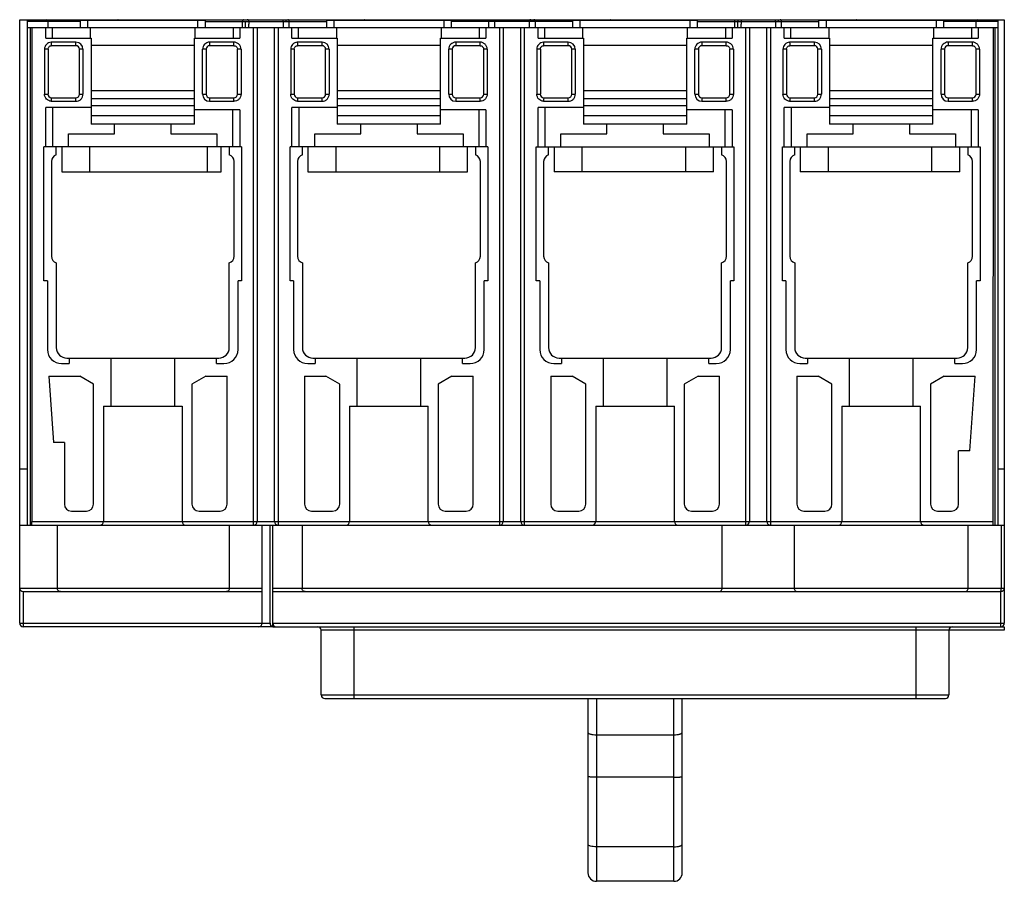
# Model space of a CAD drawing. Header units: millimetres. Extents: x 19 to 159, y 64 to 187.
import ezdxf

# ---------------------------------------------------------------- set-up
doc = ezdxf.new("R2010")
doc.units = ezdxf.units.MM
doc.header["$LTSCALE"] = 16.314839
doc.layers.get('0').update_dxf_attribs({"linetype": 'CONTINUOUS'})

msp = doc.modelspace()

# ---------------------------------------------------------------- linework, layer by layer
at = {"color": 7, "linetype": 'Continuous'}
for p, q in [((18.79, 101.19), (18.79, 187.02)), ((18.79, 187.02), (158.79, 187.02)), ((19.9, 115.14), (19.9, 187.02)), ((27.44, 186.77), (19.9, 186.77)), ((22.79, 186.77), (22.79, 185.89)), ((27.44, 185.89), (27.44, 186.89)), ((45.14, 186.89), (27.44, 186.89)), ((28.44, 186.89), (28.44, 185.89)), ((31.87, 187.02), (31.87, 186.89)), ((40.72, 186.89), (40.72, 187.02)), ((44.14, 185.89), (44.14, 186.89)), ((45.14, 186.89), (45.14, 185.89)), ((45.14, 186.77), (62.44, 186.77)), ((50.45, 185.89), (50.45, 186.77)), ((50.88, 185.89), (50.88, 186.77)), ((56.25, 186.77), (56.25, 185.89)), ((57.13, 185.89), (57.13, 186.77)), ((62.44, 185.89), (62.44, 186.89)), ((80.14, 186.89), (62.44, 186.89)), ((63.44, 186.89), (63.44, 185.89)), ((66.87, 187.02), (66.87, 186.89)), ((75.72, 186.89), (75.72, 187.02)), ((79.14, 185.89), (79.14, 186.89)), ((80.14, 186.89), (80.14, 185.89)), ((97.44, 186.77), (80.14, 186.77)), ((86.35, 185.89), (86.35, 186.77)), ((91.23, 186.77), (91.23, 185.89)), ((97.44, 185.89), (97.44, 186.89)), ((115.14, 186.89), (97.44, 186.89)), ((98.44, 186.89), (98.44, 185.89)), ((101.87, 187.02), (101.87, 186.89)), ((110.72, 186.89), (110.72, 187.02)), ((114.14, 185.89), (114.14, 186.89)), ((115.14, 186.89), (115.14, 185.89)), ((115.14, 186.77), (132.44, 186.77)), ((120.88, 185.89), (120.88, 186.77)), ((126.25, 186.77), (126.25, 185.89)), ((127.13, 185.89), (127.13, 186.77)), ((132.44, 185.89), (132.44, 186.89)), ((150.14, 186.89), (132.44, 186.89)), ((133.44, 186.89), (133.44, 185.89)), ((136.87, 187.02), (136.87, 186.89)), ((145.72, 186.89), (145.72, 187.02)), ((149.14, 185.89), (149.14, 186.89)), ((150.14, 186.89), (150.14, 185.89)), ((157.9, 186.77), (150.14, 186.77)), ((154.79, 185.89), (154.79, 186.77)), ((157.9, 115.14), (157.9, 187.02)), ((158.79, 187.02), (158.79, 101.19)), ((19.9, 185.89), (157.9, 185.89)), ((20.28, 185.89), (20.28, 115.14)), ((20.53, 185.89), (20.53, 115.64)), ((22.5, 184.39), (22.5, 185.89)), ((23.45, 184.39), (23.45, 185.89)), ((28.83, 185.89), (28.83, 184.39)), ((43.75, 184.39), (43.75, 185.89)), ((49.13, 185.89), (49.13, 184.39)), ((50.08, 185.89), (50.08, 184.39)), ((52.04, 115.14), (52.04, 185.89)), ((52.54, 185.89), (52.54, 115.64)), ((55.04, 115.64), (55.04, 185.89)), ((55.54, 185.89), (55.54, 115.14)), ((57.5, 184.39), (57.5, 185.89)), ((58.45, 184.39), (58.45, 185.89)), ((63.83, 185.89), (63.83, 184.39)), ((78.75, 184.39), (78.75, 185.89)), ((84.13, 185.89), (84.13, 184.39)), ((85.08, 185.89), (85.08, 184.39)), ((87.04, 115.14), (87.04, 185.89)), ((87.54, 185.89), (87.54, 115.64)), ((90.04, 115.64), (90.04, 185.89)), ((90.54, 185.89), (90.54, 115.14)), ((92.5, 184.39), (92.5, 185.89)), ((93.45, 184.39), (93.45, 185.89)), ((98.83, 185.89), (98.83, 184.39)), ((113.75, 184.39), (113.75, 185.89)), ((119.13, 185.89), (119.13, 184.39)), ((120.08, 185.89), (120.08, 184.39)), ((122.04, 115.14), (122.04, 185.89)), ((122.54, 185.89), (122.54, 115.64)), ((125.04, 115.64), (125.04, 185.89)), ((125.54, 185.89), (125.54, 115.14)), ((127.5, 184.39), (127.5, 185.89)), ((128.45, 184.39), (128.45, 185.89)), ((133.83, 185.89), (133.83, 184.39)), ((148.75, 184.39), (148.75, 185.89)), ((154.13, 185.89), (154.13, 184.39)), ((155.08, 185.89), (155.08, 184.39)), ((157.19, 185.89), (157.18, 115.14)), ((157.43, 185.89), (157.43, 115.14)), ((157.47, 115.14), (157.47, 185.89)), ((22.5, 184.39), (28.94, 184.39)), ((26.79, 183.82), (23.26, 183.82)), ((26.79, 183.32), (26.79, 183.82)), ((28.94, 184.39), (28.94, 172.15)), ((43.64, 172.15), (43.64, 184.39)), ((43.64, 184.39), (50.08, 184.39)), ((45.79, 183.82), (45.79, 183.32)), ((49.25, 183.82), (45.79, 183.82)), ((49.25, 183.32), (49.25, 183.82)), ((57.5, 184.39), (63.94, 184.39)), ((61.79, 183.82), (58.26, 183.82)), ((61.79, 183.32), (61.79, 183.82)), ((63.94, 184.39), (63.94, 172.15)), ((78.64, 172.15), (78.64, 184.39)), ((78.64, 184.39), (85.08, 184.39)), ((80.79, 183.82), (80.79, 183.32)), ((84.25, 183.82), (80.79, 183.82)), ((84.25, 183.32), (84.25, 183.82)), ((92.5, 184.39), (98.94, 184.39)), ((96.79, 183.82), (93.26, 183.82)), ((96.79, 183.32), (96.79, 183.82)), ((98.94, 184.39), (98.94, 172.15)), ((113.64, 172.15), (113.64, 184.39)), ((113.64, 184.39), (120.08, 184.39)), ((115.79, 183.82), (115.79, 183.32)), ((119.25, 183.82), (115.79, 183.82)), ((119.25, 183.32), (119.25, 183.82)), ((127.5, 184.39), (133.94, 184.39)), ((131.79, 183.82), (128.26, 183.82)), ((131.79, 183.32), (131.79, 183.82)), ((133.94, 184.39), (133.94, 172.15)), ((148.64, 172.15), (148.64, 184.39)), ((148.64, 184.39), (155.08, 184.39)), ((150.79, 183.82), (150.79, 183.32)), ((154.25, 183.82), (150.79, 183.82)), ((154.25, 183.32), (154.25, 183.82)), ((22.32, 182.82), (22.32, 176.41)), ((22.82, 182.81), (22.82, 176.42)), ((26.79, 183.32), (23.28, 183.32)), ((27.29, 176.42), (27.29, 182.82)), ((27.79, 182.82), (27.29, 182.82)), ((27.79, 182.82), (27.79, 176.42)), ((28.94, 183.39), (43.64, 183.39)), ((44.79, 176.42), (44.79, 182.82)), ((45.29, 182.82), (44.79, 182.82)), ((45.29, 182.82), (45.29, 176.42)), ((49.25, 183.32), (45.79, 183.32)), ((49.77, 176.42), (49.77, 182.81)), ((50.27, 182.82), (50.27, 176.41)), ((57.32, 182.82), (57.32, 176.41)), ((57.82, 182.81), (57.82, 176.42)), ((61.79, 183.32), (58.28, 183.32)), ((62.29, 176.42), (62.29, 182.82)), ((62.79, 182.82), (62.29, 182.82)), ((62.79, 182.82), (62.79, 176.42)), ((63.94, 183.39), (78.64, 183.39)), ((79.79, 176.42), (79.79, 182.82)), ((80.29, 182.82), (79.79, 182.82)), ((80.29, 182.82), (80.29, 176.42)), ((84.25, 183.32), (80.79, 183.32)), ((84.77, 176.42), (84.77, 182.81)), ((85.27, 182.82), (85.27, 176.41)), ((92.32, 182.82), (92.32, 176.41)), ((92.82, 182.81), (92.82, 176.42)), ((96.79, 183.32), (93.28, 183.32)), ((97.29, 176.42), (97.29, 182.82)), ((97.79, 182.82), (97.29, 182.82)), ((97.79, 182.82), (97.79, 176.42)), ((98.94, 183.39), (113.64, 183.39)), ((114.79, 176.42), (114.79, 182.82)), ((115.29, 182.82), (114.79, 182.82)), ((115.29, 182.82), (115.29, 176.42)), ((119.25, 183.32), (115.79, 183.32)), ((119.77, 176.42), (119.77, 182.81)), ((120.27, 182.82), (120.27, 176.41)), ((127.32, 182.82), (127.32, 176.41)), ((127.82, 182.81), (127.82, 176.42)), ((131.79, 183.32), (128.28, 183.32)), ((132.29, 176.42), (132.29, 182.82)), ((132.79, 182.82), (132.29, 182.82)), ((132.79, 182.82), (132.79, 176.42)), ((133.94, 183.39), (148.64, 183.39)), ((149.79, 176.42), (149.79, 182.82)), ((150.29, 182.82), (149.79, 182.82)), ((150.29, 182.82), (150.29, 176.42)), ((154.25, 183.32), (150.79, 183.32)), ((154.77, 176.42), (154.77, 182.81)), ((155.27, 182.82), (155.27, 176.41)), ((27.29, 176.42), (27.79, 176.42)), ((43.64, 176.89), (28.94, 176.89)), ((44.79, 176.42), (45.29, 176.42)), ((62.29, 176.42), (62.79, 176.42)), ((78.64, 176.89), (63.94, 176.89)), ((79.79, 176.42), (80.29, 176.42)), ((97.29, 176.42), (97.79, 176.42)), ((113.64, 176.89), (98.94, 176.89)), ((114.79, 176.42), (115.29, 176.42)), ((132.29, 176.42), (132.79, 176.42)), ((148.64, 176.89), (133.94, 176.89)), ((149.79, 176.42), (150.29, 176.42)), ((23.27, 175.42), (26.79, 175.42)), ((23.29, 175.92), (26.79, 175.92)), ((26.79, 175.42), (26.79, 175.92)), ((28.94, 175.79), (43.64, 175.79)), ((45.79, 175.92), (45.79, 175.42)), ((45.79, 175.92), (49.25, 175.92)), ((45.79, 175.42), (49.25, 175.42)), ((49.25, 175.42), (49.25, 175.92)), ((58.27, 175.42), (61.79, 175.42)), ((58.29, 175.92), (61.79, 175.92)), ((61.79, 175.42), (61.79, 175.92)), ((63.94, 175.79), (78.64, 175.79)), ((80.79, 175.92), (80.79, 175.42)), ((80.79, 175.92), (84.25, 175.92)), ((80.79, 175.42), (84.25, 175.42)), ((84.25, 175.42), (84.25, 175.92)), ((93.27, 175.42), (96.79, 175.42)), ((93.29, 175.92), (96.79, 175.92)), ((96.79, 175.42), (96.79, 175.92)), ((98.94, 175.79), (113.64, 175.79)), ((115.79, 175.92), (115.79, 175.42)), ((115.79, 175.92), (119.25, 175.92)), ((115.79, 175.42), (119.25, 175.42)), ((119.25, 175.42), (119.25, 175.92)), ((128.27, 175.42), (131.79, 175.42)), ((128.29, 175.92), (131.79, 175.92)), ((131.79, 175.42), (131.79, 175.92)), ((133.94, 175.79), (148.64, 175.79)), ((150.79, 175.92), (154.25, 175.92)), ((150.79, 175.92), (150.79, 175.42)), ((150.79, 175.42), (154.25, 175.42)), ((154.25, 175.42), (154.25, 175.92)), ((22.5, 168.94), (22.5, 174.52)), ((28.94, 174.52), (22.5, 174.52)), ((23.47, 174.52), (23.47, 168.94)), ((43.64, 174.79), (28.94, 174.79)), ((50.08, 174.22), (43.64, 174.22)), ((49.12, 168.94), (49.12, 174.22)), ((50.08, 174.22), (50.08, 168.94)), ((57.5, 168.94), (57.5, 174.52)), ((63.94, 174.52), (57.5, 174.52)), ((58.47, 174.52), (58.47, 168.94)), ((78.64, 174.79), (63.94, 174.79)), ((85.08, 174.22), (78.64, 174.22)), ((84.12, 168.94), (84.12, 174.22)), ((85.08, 174.22), (85.08, 168.94)), ((92.5, 168.94), (92.5, 174.52)), ((98.94, 174.52), (92.5, 174.52)), ((93.47, 174.52), (93.47, 168.94)), ((113.64, 174.79), (98.94, 174.79)), ((120.08, 174.22), (113.64, 174.22)), ((119.12, 168.94), (119.12, 174.22)), ((120.08, 174.22), (120.08, 168.94)), ((127.5, 168.94), (127.5, 174.52)), ((133.94, 174.52), (127.5, 174.52)), ((128.47, 174.52), (128.47, 168.94)), ((148.64, 174.79), (133.94, 174.79)), ((155.08, 174.22), (148.64, 174.22)), ((154.12, 168.94), (154.12, 174.22)), ((155.08, 174.22), (155.08, 168.94)), ((28.94, 173.37), (43.64, 173.37)), ((63.94, 173.37), (78.64, 173.37)), ((98.94, 173.37), (113.64, 173.37)), ((133.94, 173.37), (148.64, 173.37)), ((43.64, 172.15), (28.94, 172.15)), ((32.29, 170.79), (32.29, 172.15)), ((40.29, 172.15), (40.29, 170.79)), ((78.64, 172.15), (63.94, 172.15)), ((67.29, 170.79), (67.29, 172.15)), ((75.29, 172.15), (75.29, 170.79)), ((113.64, 172.15), (98.94, 172.15)), ((102.29, 170.79), (102.29, 172.15)), ((110.29, 172.15), (110.29, 170.79)), ((148.64, 172.15), (133.94, 172.15)), ((137.29, 170.79), (137.29, 172.15)), ((145.29, 172.15), (145.29, 170.79)), ((25.74, 168.94), (25.74, 170.79)), ((25.74, 170.79), (32.29, 170.79)), ((40.29, 170.79), (46.84, 170.79)), ((46.84, 170.79), (46.84, 168.94)), ((60.74, 168.94), (60.74, 170.79)), ((60.74, 170.79), (67.29, 170.79)), ((75.29, 170.79), (81.84, 170.79)), ((81.84, 170.79), (81.84, 168.94)), ((95.74, 168.94), (95.74, 170.79)), ((95.74, 170.79), (102.29, 170.79)), ((110.29, 170.79), (116.84, 170.79)), ((116.84, 170.79), (116.84, 168.94)), ((130.74, 168.94), (130.74, 170.79)), ((130.74, 170.79), (137.29, 170.79)), ((145.29, 170.79), (151.84, 170.79)), ((151.84, 170.79), (151.84, 168.94)), ((22.24, 149.89), (22.24, 168.94)), ((50.34, 168.94), (22.24, 168.94)), ((23.99, 167.81), (23.99, 168.94)), ((24.77, 168.94), (24.77, 165.38)), ((28.77, 165.38), (28.77, 168.94)), ((45.46, 168.94), (45.46, 165.38)), ((47.46, 165.38), (47.46, 168.94)), ((48.59, 168.94), (48.59, 167.81)), ((50.34, 168.94), (50.34, 149.89)), ((57.24, 149.89), (57.24, 168.94)), ((85.34, 168.94), (57.24, 168.94)), ((58.99, 167.81), (58.99, 168.94)), ((59.77, 168.94), (59.77, 165.38)), ((63.77, 165.38), (63.77, 168.94)), ((78.46, 168.94), (78.46, 165.38)), ((82.46, 165.38), (82.46, 168.94)), ((83.59, 168.94), (83.59, 167.81)), ((85.34, 168.94), (85.34, 149.89)), ((92.24, 149.89), (92.24, 168.94)), ((92.24, 168.94), (120.34, 168.94)), ((93.99, 167.81), (93.99, 168.94)), ((94.77, 168.94), (94.77, 165.38)), ((98.77, 165.38), (98.77, 168.94)), ((113.46, 168.94), (113.46, 165.38)), ((117.46, 165.38), (117.46, 168.94)), ((118.59, 168.94), (118.59, 167.81)), ((120.34, 168.94), (120.34, 149.89)), ((127.24, 149.89), (127.24, 168.94)), ((127.24, 168.94), (155.34, 168.94)), ((128.99, 167.81), (128.99, 168.94)), ((129.77, 168.94), (129.77, 165.38)), ((133.77, 165.38), (133.77, 168.94)), ((148.46, 168.94), (148.46, 165.38)), ((152.46, 165.38), (152.46, 168.94)), ((153.59, 168.94), (153.59, 167.81)), ((155.34, 168.94), (155.34, 149.89)), ((157.18, 168.94), (157.19, 168.94)), ((23.29, 166.86), (23.29, 153.38)), ((49.29, 153.38), (49.29, 166.85)), ((58.29, 166.86), (58.29, 153.38)), ((84.29, 153.38), (84.29, 166.85)), ((93.29, 166.86), (93.29, 153.38)), ((119.29, 153.38), (119.29, 166.85)), ((128.29, 166.86), (128.29, 153.38)), ((154.29, 153.38), (154.29, 166.85)), ((24.77, 165.38), (47.46, 165.38)), ((59.77, 165.38), (82.46, 165.38)), ((117.46, 165.38), (94.77, 165.38)), ((152.46, 165.38), (129.77, 165.38)), ((23.99, 152.42), (23.99, 140.39)), ((48.59, 140.39), (48.59, 152.43)), ((58.99, 152.42), (58.99, 140.39)), ((83.59, 140.39), (83.59, 152.43)), ((93.99, 152.42), (93.99, 140.39)), ((118.59, 140.39), (118.59, 152.43)), ((128.99, 152.42), (128.99, 140.39)), ((153.59, 140.39), (153.59, 152.43)), ((22.74, 149.89), (22.24, 149.89)), ((22.74, 149.89), (22.74, 140.11)), ((49.84, 140.11), (49.84, 149.89)), ((50.34, 149.89), (49.84, 149.89)), ((57.74, 149.89), (57.24, 149.89)), ((57.74, 149.89), (57.74, 140.11)), ((84.84, 140.11), (84.84, 149.89)), ((85.34, 149.89), (84.84, 149.89)), ((92.74, 149.89), (92.24, 149.89)), ((92.74, 149.89), (92.74, 140.11)), ((120.34, 149.89), (119.84, 149.89)), ((119.84, 140.11), (119.84, 149.89)), ((127.74, 149.89), (127.24, 149.89)), ((127.74, 149.89), (127.74, 140.11)), ((155.34, 149.89), (154.84, 149.89)), ((154.84, 140.11), (154.84, 149.89)), ((25.49, 138.89), (47.09, 138.89)), ((25.82, 138.89), (25.82, 138.11)), ((31.79, 132.04), (31.79, 138.89)), ((40.79, 138.89), (40.79, 132.04)), ((46.76, 138.11), (46.76, 138.89)), ((60.49, 138.89), (82.09, 138.89)), ((60.82, 138.89), (60.82, 138.11)), ((66.79, 132.04), (66.79, 138.89)), ((75.79, 138.89), (75.79, 132.04)), ((81.76, 138.11), (81.76, 138.89)), ((95.49, 138.89), (117.09, 138.89)), ((95.82, 138.89), (95.82, 138.11)), ((101.79, 132.04), (101.79, 138.89)), ((110.79, 138.89), (110.79, 132.04)), ((116.76, 138.11), (116.76, 138.89)), ((130.49, 138.89), (152.09, 138.89)), ((130.82, 138.89), (130.82, 138.11)), ((136.79, 132.04), (136.79, 138.89)), ((145.79, 138.89), (145.79, 132.04)), ((151.76, 138.11), (151.76, 138.89)), ((24.74, 138.11), (25.82, 138.11)), ((46.76, 138.11), (47.84, 138.11)), ((59.74, 138.11), (60.82, 138.11)), ((81.76, 138.11), (82.84, 138.11)), ((94.74, 138.11), (95.82, 138.11)), ((116.76, 138.11), (117.84, 138.11)), ((129.74, 138.11), (130.82, 138.11)), ((151.76, 138.11), (152.84, 138.11)), ((22.95, 136.34), (23.61, 126.89)), ((22.95, 136.34), (27.33, 136.34)), ((29.29, 135.21), (27.33, 136.34)), ((45.25, 136.34), (43.29, 135.21)), ((45.25, 136.34), (48.29, 136.34)), ((48.29, 118.14), (48.29, 136.34)), ((59.29, 136.34), (59.29, 118.14)), ((59.29, 136.34), (62.33, 136.34)), ((64.29, 135.21), (62.33, 136.34)), ((80.25, 136.34), (78.29, 135.21)), ((80.25, 136.34), (83.29, 136.34)), ((83.29, 118.14), (83.29, 136.34)), ((94.29, 136.34), (94.29, 118.14)), ((94.29, 136.34), (97.33, 136.34)), ((99.29, 135.21), (97.33, 136.34)), ((115.25, 136.34), (113.29, 135.21)), ((115.25, 136.34), (118.29, 136.34)), ((118.29, 118.14), (118.29, 136.34)), ((129.29, 136.34), (132.33, 136.34)), ((129.29, 136.34), (129.29, 118.14)), ((134.29, 135.21), (132.33, 136.34)), ((150.25, 136.34), (148.29, 135.21)), ((150.25, 136.34), (154.63, 136.34)), ((153.89, 125.69), (154.63, 136.34)), ((29.29, 118.14), (29.29, 135.21)), ((43.29, 135.21), (43.29, 118.14)), ((64.29, 118.14), (64.29, 135.21)), ((78.29, 135.21), (78.29, 118.14)), ((99.29, 118.14), (99.29, 135.21)), ((113.29, 135.21), (113.29, 118.14)), ((134.29, 118.14), (134.29, 135.21)), ((148.29, 135.21), (148.29, 118.14)), ((30.69, 132.04), (30.69, 115.64)), ((30.69, 132.04), (41.89, 132.04)), ((41.89, 132.04), (41.89, 115.64)), ((65.69, 132.04), (65.69, 115.64)), ((65.69, 132.04), (76.89, 132.04)), ((76.89, 115.64), (76.89, 132.04)), ((100.69, 132.04), (111.89, 132.04)), ((100.69, 132.04), (100.69, 115.64)), ((111.89, 115.64), (111.89, 132.04)), ((135.69, 132.04), (146.89, 132.04)), ((135.69, 132.04), (135.69, 115.64)), ((146.89, 115.64), (146.89, 132.04)), ((25.14, 126.89), (23.61, 126.89)), ((25.14, 126.89), (25.14, 118.14)), ((153.89, 125.69), (152.29, 125.69)), ((152.29, 118.14), (152.29, 125.69)), ((18.79, 123.14), (19.9, 123.14)), ((157.9, 123.14), (158.79, 123.14)), ((26.14, 117.14), (28.29, 117.14)), ((44.29, 117.14), (47.29, 117.14)), ((60.29, 117.14), (63.29, 117.14)), ((79.29, 117.14), (82.29, 117.14)), ((95.29, 117.14), (98.29, 117.14)), ((114.29, 117.14), (117.29, 117.14)), ((130.29, 117.14), (133.29, 117.14)), ((149.29, 117.14), (151.29, 117.14)), ((18.79, 115.14), (158.79, 115.14)), ((20.53, 115.64), (30.69, 115.64)), ((24.11, 115.14), (24.11, 106.19)), ((30.72, 115.64), (65.69, 115.64)), ((48.63, 106.19), (48.63, 115.14)), ((53.25, 101.19), (53.25, 115.14)), ((54.39, 101.19), (54.39, 115.14)), ((54.78, 101.19), (54.78, 115.14)), ((58.94, 115.14), (58.94, 106.19)), ((65.72, 115.64), (100.69, 115.64)), ((100.72, 115.64), (135.69, 115.64)), ((118.67, 106.19), (118.67, 115.14)), ((128.92, 115.14), (128.92, 106.19)), ((135.72, 115.64), (157.18, 115.64)), ((153.64, 106.19), (153.64, 115.14)), ((158.33, 115.14), (158.33, 106.19)), ((18.79, 106.19), (53.25, 106.19)), ((19.29, 105.69), (19.29, 100.69)), ((19.29, 105.69), (53.25, 105.69)), ((54.78, 106.19), (158.79, 106.19)), ((54.78, 105.69), (158.29, 105.69)), ((158.29, 100.69), (158.29, 105.69)), ((54.72, 102.73), (54.72, 100.73)), ((18.79, 101.19), (54.39, 101.19)), ((54.78, 101.19), (158.79, 101.19)), ((54.72, 100.69), (19.29, 100.69)), ((54.89, 100.69), (158.79, 100.69)), ((61.67, 90.99), (61.67, 100.19)), ((158.79, 100.19), (61.67, 100.19)), ((66.31, 100.69), (66.31, 90.49)), ((146.27, 90.49), (146.27, 100.69)), ((150.91, 100.19), (150.91, 90.99)), ((158.79, 100.69), (158.79, 100.19)), ((61.67, 90.99), (150.91, 90.99)), ((62.17, 90.49), (150.41, 90.49)), ((99.59, 90.49), (99.59, 65.69)), ((100.79, 90.49), (100.79, 64.49)), ((111.79, 64.49), (111.79, 90.49)), ((112.99, 65.69), (112.99, 90.49)), ((100.79, 85.33), (111.79, 85.33)), ((111.79, 79.29), (100.79, 79.29)), ((111.79, 69.4), (100.79, 69.4)), ((111.79, 64.49), (100.79, 64.49))]:
    msp.add_line(p, q, dxfattribs=at)
for centre, radius, start, end in [((22.54, 186.77), 0.25, 0, 90), ((52.76, 186.77), 3.94, 359.9318, 1.7535), ((124.82, 186.77), 3.94, 178.2512, 180.0691), ((122.75, 186.77), 3.95, 359.937, 1.7542), ((155.04, 186.77), 0.25, 90, 180), ((58.16, 185.06), 34.92, 182.0475, 182.8686), ((26.79, 182.82), 1, 0, 90), ((45.79, 182.82), 1, 89.9978, 179.9985), ((93.32, 185.07), 35.08, 182.0493, 182.8668), ((61.79, 182.82), 1, 0, 90), ((80.79, 182.82), 1, 89.9978, 179.9985), ((128.59, 185.08), 35.35, 182.0524, 182.8637), ((96.79, 182.82), 1, 0, 90), ((115.79, 182.82), 1, 89.9978, 179.9985), ((162.92, 185.05), 34.68, 182.0447, 182.8714), ((131.79, 182.82), 1, 0, 90), ((150.79, 182.82), 1, 89.9978, 179.9985), ((26.79, 182.82), 0.5, 0, 90), ((45.79, 182.82), 0.5, 90, 180), ((61.79, 182.82), 0.5, 0, 90), ((80.79, 182.82), 0.5, 90, 180), ((96.79, 182.82), 0.5, 0, 90), ((115.79, 182.82), 0.5, 90, 180), ((131.79, 182.82), 0.5, 0, 90), ((150.79, 182.82), 0.5, 90, 180), ((26.79, 176.42), 0.5, 270.0109, 360), ((45.79, 176.42), 1, 180.0007, 269.9987), ((45.79, 176.42), 0.5, 180, 269.9973), ((61.79, 176.42), 0.5, 270.0109, 360), ((80.79, 176.42), 1, 180.0007, 269.9987), ((80.79, 176.42), 0.5, 180, 269.9973), ((96.79, 176.42), 0.5, 270.0109, 360), ((115.79, 176.42), 1, 180.0007, 269.9987), ((115.79, 176.42), 0.5, 180, 269.9973), ((131.79, 176.42), 0.5, 270.0109, 360), ((150.79, 176.42), 1, 180.0007, 269.9987), ((150.79, 176.42), 0.5, 180, 269.9973), ((65.42, 174.11), 42.17, 177.5399, 178.2197), ((104.51, 173.95), 46.26, 177.5699, 178.1897), ((135.47, 174.1), 42.21, 177.5403, 178.2194), ((173.86, 173.98), 45.61, 177.5654, 178.1939), ((24.29, 166.85), 1, 107.4576, 179.823), ((48.29, 166.85), 1, 0, 72.5824), ((59.29, 166.85), 1, 107.4576, 179.823), ((83.29, 166.85), 1, 0, 72.5824), ((94.29, 166.85), 1, 107.4576, 179.823), ((118.29, 166.85), 1, 0, 72.5824), ((129.29, 166.85), 1, 107.4576, 179.823), ((153.29, 166.85), 1, 0, 72.5824), ((24.29, 153.38), 1, 180, 252.5824), ((48.29, 153.38), 1, 287.4576, 359.823), ((59.29, 153.38), 1, 180, 252.5824), ((83.29, 153.38), 1, 287.4576, 359.823), ((94.29, 153.38), 1, 180, 252.5824), ((118.29, 153.38), 1, 287.4576, 359.823), ((129.29, 153.38), 1, 180, 252.5824), ((153.29, 153.38), 1, 287.4576, 359.823), ((24.74, 140.11), 2, 180, 270), ((25.49, 140.39), 1.5, 180, 270), ((47.09, 140.39), 1.5, 270, 360), ((47.84, 140.11), 2, 270, 360), ((59.74, 140.11), 2, 180, 270), ((60.49, 140.39), 1.5, 180, 270), ((82.09, 140.39), 1.5, 270, 360), ((82.84, 140.11), 2, 270, 360), ((94.74, 140.11), 2, 180, 270), ((95.49, 140.39), 1.5, 180, 270), ((117.09, 140.39), 1.5, 270, 360), ((117.84, 140.11), 2, 270, 360), ((129.74, 140.11), 2, 180, 270), ((130.49, 140.39), 1.5, 180, 270), ((152.09, 140.39), 1.5, 270, 360), ((152.84, 140.11), 2, 270, 360), ((26.14, 118.14), 1, 180, 270), ((28.29, 118.14), 1, 270, 360), ((44.29, 118.14), 1, 180, 270), ((47.29, 118.14), 1, 270, 360), ((60.29, 118.14), 1, 180, 270), ((63.29, 118.14), 1, 270, 360), ((79.29, 118.14), 1, 180, 270), ((82.29, 118.14), 1, 270, 360), ((95.29, 118.14), 1, 180, 270), ((98.29, 118.14), 1, 270, 360), ((114.29, 118.14), 1, 180, 270), ((117.29, 118.14), 1, 270, 360), ((130.29, 118.14), 1, 180, 270), ((133.29, 118.14), 1, 270, 360), ((149.29, 118.14), 1, 180, 270), ((151.29, 118.14), 1, 270, 360), ((30.19, 115.64), 0.5, 270, 360), ((42.39, 115.64), 0.5, 180, 270), ((52.04, 115.64), 0.5, 270, 360), ((55.54, 115.64), 0.5, 180, 270), ((65.19, 115.64), 0.5, 270, 360), ((77.39, 115.64), 0.5, 180, 270), ((87.04, 115.64), 0.5, 270, 360), ((90.54, 115.64), 0.5, 180, 270), ((100.19, 115.64), 0.5, 270, 360), ((112.39, 115.64), 0.5, 180, 270), ((122.04, 115.64), 0.5, 270, 360), ((125.54, 115.64), 0.5, 180, 270), ((135.19, 115.64), 0.5, 270, 360), ((147.39, 115.64), 0.5, 180, 270), ((19.29, 106.19), 0.5, 180, 270), ((158.29, 106.19), 0.5, 270, 360), ((19.29, 101.19), 0.5, 180, 270), ((52.75, 101.19), 0.5, 270, 360), ((54.89, 101.19), 0.5, 180, 248.0724), ((55.28, 101.19), 0.5, 180, 270), ((158.29, 101.19), 0.5, 270, 360), ((54.89, 101.19), 0.5, 257.3607, 270), ((61.17, 100.19), 0.5, 0, 90), ((151.41, 100.19), 0.5, 90, 180), ((62.17, 90.99), 0.5, 180, 270), ((150.41, 90.99), 0.5, 270, 360), ((100.79, 65.69), 1.2, 180, 270), ((111.79, 65.69), 1.2, 270, 360)]:
    msp.add_arc(centre, radius, start, end, dxfattribs=at)
msp.add_ellipse((20.51, 115.64), major_axis=(0, 0.5), ratio=0.040966, start_param=-3.141593, end_param=-1.570796, dxfattribs=at)
for points, knots in [([(32.86, 186.89), (32.86, 186.91), (32.84, 186.96), (32.8, 187.02), (32.76, 187.02)], [0, 0, 0, 0, 0.346771, 1, 1, 1, 1]), ([(39.72, 186.89), (39.73, 186.91), (39.74, 186.96), (39.78, 187.02), (39.82, 187.02)], [0, 0, 0, 0, 0.346786, 1, 1, 1, 1]), ([(50.68, 187.02), (50.62, 187.02), (50.49, 186.96), (50.45, 186.83), (50.45, 186.77)], [0, 0, 0, 0, 0.486594, 1, 1, 1, 1]), ([(51.37, 186.77), (51.37, 186.83), (51.34, 186.93), (51.24, 187), (51.18, 187.02), (51.15, 187.02)], [0, 0, 0, 0, 0.51236, 0.759583, 1, 1, 1, 1]), ([(51.37, 186.77), (51.37, 186.69), (51.37, 186.58), (51.36, 186.43), (51.34, 186.29), (51.32, 186.11), (51.32, 185.96), (51.33, 185.89)], [0, 0, 0, 0, 0.253041, 0.378898, 0.50292, 0.750313, 1, 1, 1, 1]), ([(56.25, 186.77), (56.25, 186.83), (56.28, 186.93), (56.38, 187), (56.44, 187.02), (56.47, 187.02)], [0, 0, 0, 0, 0.521734, 0.767078, 1, 1, 1, 1]), ([(56.68, 187.02), (56.68, 187.02), (56.69, 187.01), (56.69, 187), (56.69, 186.98), (56.69, 186.94), (56.69, 186.91), (56.7, 186.89)], [0, 0, 0, 0, 0.02218, 0.074798, 0.273849, 0.589194, 1, 1, 1, 1]), ([(57.13, 186.77), (57.13, 186.83), (57.09, 186.93), (56.99, 187), (56.93, 187.02), (56.9, 187.02)], [0, 0, 0, 0, 0.510955, 0.758575, 1, 1, 1, 1]), ([(67.86, 186.89), (67.86, 186.91), (67.84, 186.96), (67.8, 187.02), (67.76, 187.02)], [0, 0, 0, 0, 0.346771, 1, 1, 1, 1]), ([(74.72, 186.89), (74.73, 186.91), (74.74, 186.96), (74.78, 187.02), (74.82, 187.02)], [0, 0, 0, 0, 0.346786, 1, 1, 1, 1]), ([(85.45, 186.77), (85.45, 186.83), (85.49, 186.93), (85.59, 187), (85.66, 187.02), (85.69, 187.02)], [0, 0, 0, 0, 0.510963, 0.758557, 1, 1, 1, 1]), ([(86.13, 187.02), (86.16, 187.02), (86.22, 187), (86.32, 186.93), (86.35, 186.83), (86.35, 186.77)], [0, 0, 0, 0, 0.236778, 0.483089, 1, 1, 1, 1]), ([(91.45, 187.02), (91.42, 187.02), (91.36, 187), (91.26, 186.93), (91.23, 186.83), (91.23, 186.77)], [0, 0, 0, 0, 0.23678, 0.483093, 1, 1, 1, 1]), ([(92.13, 186.77), (92.13, 186.83), (92.09, 186.93), (91.99, 187), (91.93, 187.02), (91.9, 187.02)], [0, 0, 0, 0, 0.510955, 0.758576, 1, 1, 1, 1]), ([(102.86, 186.89), (102.86, 186.91), (102.84, 186.96), (102.8, 187.02), (102.76, 187.02)], [0, 0, 0, 0, 0.346771, 1, 1, 1, 1]), ([(109.72, 186.89), (109.73, 186.91), (109.74, 186.96), (109.78, 187.02), (109.82, 187.02)], [0, 0, 0, 0, 0.346786, 1, 1, 1, 1]), ([(120.45, 186.77), (120.45, 186.83), (120.49, 186.93), (120.59, 187), (120.66, 187.02), (120.69, 187.02)], [0, 0, 0, 0, 0.510965, 0.75856, 1, 1, 1, 1]), ([(120.9, 187.02), (120.9, 187.02), (120.9, 187.01), (120.89, 187), (120.89, 186.98), (120.89, 186.94), (120.89, 186.91), (120.89, 186.89)], [0, 0, 0, 0, 0.022185, 0.074811, 0.273884, 0.58925, 1, 1, 1, 1]), ([(121.14, 187.02), (121.17, 187.02), (121.23, 187), (121.34, 186.93), (121.37, 186.83), (121.37, 186.77)], [0, 0, 0, 0, 0.240412, 0.487587, 1, 1, 1, 1]), ([(121.37, 186.77), (121.37, 186.73), (121.37, 186.66), (121.37, 186.54), (121.37, 186.43), (121.35, 186.32), (121.33, 186.22), (121.32, 186.07), (121.32, 185.96), (121.33, 185.89)], [0, 0, 0, 0, 0.126621, 0.25341, 0.379603, 0.502129, 0.624776, 0.74952, 1, 1, 1, 1]), ([(126.25, 186.77), (126.25, 186.83), (126.28, 186.93), (126.38, 187), (126.44, 187.02), (126.47, 187.02)], [0, 0, 0, 0, 0.521717, 0.767066, 1, 1, 1, 1]), ([(126.68, 187.02), (126.68, 187.02), (126.69, 187.01), (126.69, 187), (126.69, 186.98), (126.69, 186.94), (126.69, 186.91), (126.7, 186.89)], [0, 0, 0, 0, 0.022172, 0.074784, 0.273831, 0.58918, 1, 1, 1, 1]), ([(127.13, 186.77), (127.13, 186.83), (127.09, 186.93), (126.99, 187), (126.93, 187.02), (126.9, 187.02)], [0, 0, 0, 0, 0.5109, 0.758571, 1, 1, 1, 1]), ([(137.86, 186.89), (137.86, 186.91), (137.84, 186.96), (137.8, 187.02), (137.76, 187.02)], [0, 0, 0, 0, 0.346771, 1, 1, 1, 1]), ([(144.72, 186.89), (144.73, 186.91), (144.74, 186.96), (144.78, 187.02), (144.82, 187.02)], [0, 0, 0, 0, 0.346786, 1, 1, 1, 1]), ([(23.26, 183.82), (23.14, 183.81), (22.89, 183.74), (22.58, 183.52), (22.37, 183.2), (22.32, 182.95), (22.32, 182.82)], [0, 0, 0, 0, 0.250398, 0.499738, 0.749585, 1, 1, 1, 1]), ([(50.27, 182.82), (50.26, 182.95), (50.2, 183.22), (49.98, 183.54), (49.64, 183.76), (49.38, 183.82), (49.25, 183.82)], [0, 0, 0, 0, 0.249939, 0.500067, 0.750104, 1, 1, 1, 1]), ([(58.26, 183.82), (58.14, 183.81), (57.89, 183.74), (57.58, 183.52), (57.37, 183.2), (57.32, 182.95), (57.32, 182.82)], [0, 0, 0, 0, 0.250401, 0.499743, 0.749587, 1, 1, 1, 1]), ([(85.27, 182.82), (85.26, 182.95), (85.2, 183.22), (84.98, 183.54), (84.64, 183.76), (84.38, 183.82), (84.25, 183.82)], [0, 0, 0, 0, 0.249939, 0.500068, 0.750105, 1, 1, 1, 1]), ([(93.26, 183.82), (93.14, 183.81), (92.89, 183.74), (92.58, 183.52), (92.37, 183.2), (92.32, 182.95), (92.32, 182.82)], [0, 0, 0, 0, 0.250399, 0.49974, 0.749585, 1, 1, 1, 1]), ([(120.27, 182.82), (120.26, 182.95), (120.2, 183.22), (119.98, 183.54), (119.64, 183.76), (119.38, 183.82), (119.25, 183.82)], [0, 0, 0, 0, 0.249939, 0.500068, 0.750105, 1, 1, 1, 1]), ([(128.26, 183.82), (128.14, 183.81), (127.89, 183.74), (127.58, 183.52), (127.37, 183.2), (127.32, 182.95), (127.32, 182.82)], [0, 0, 0, 0, 0.250402, 0.499749, 0.749616, 1, 1, 1, 1]), ([(155.27, 182.82), (155.26, 182.95), (155.2, 183.22), (154.98, 183.54), (154.64, 183.76), (154.38, 183.82), (154.25, 183.82)], [0, 0, 0, 0, 0.249939, 0.500069, 0.750105, 1, 1, 1, 1]), ([(22.82, 182.81), (22.8, 182.81), (22.77, 182.82), (22.73, 182.82), (22.64, 182.82), (22.5, 182.82), (22.38, 182.82), (22.32, 182.82)], [0, 0, 0, 0, 0.07709, 0.169519, 0.29363, 0.617678, 1, 1, 1, 1]), ([(22.81, 182.81), (22.81, 182.81), (22.81, 182.81), (22.82, 182.88), (22.85, 183.02), (22.97, 183.18), (23.12, 183.28), (23.23, 183.31), (23.28, 183.32)], [0, 0, 0, 0, 0.002831, 0.008498, 0.277906, 0.539461, 0.790777, 1, 1, 1, 1]), ([(49.25, 183.32), (49.25, 183.32), (49.25, 183.32), (49.26, 183.32), (49.32, 183.32), (49.45, 183.29), (49.61, 183.18), (49.73, 183.02), (49.76, 182.88), (49.77, 182.81), (49.77, 182.81), (49.77, 182.81)], [0, 0, 0, 0, 0.003781, 0.006376, 0.010119, 0.249438, 0.490275, 0.73436, 0.992015, 0.99734, 1, 1, 1, 1]), ([(50.27, 182.82), (50.2, 182.82), (50.11, 182.82), (49.99, 182.82), (49.92, 182.82), (49.86, 182.82), (49.83, 182.82), (49.81, 182.82), (49.79, 182.82), (49.78, 182.81), (49.77, 182.81), (49.77, 182.81), (49.77, 182.81)], [0, 0, 0, 0, 0.382262, 0.555018, 0.706294, 0.83041, 0.880842, 0.922849, 0.956038, 0.980177, 0.994965, 1, 1, 1, 1]), ([(57.82, 182.81), (57.82, 182.81), (57.81, 182.81), (57.8, 182.81), (57.79, 182.82), (57.78, 182.82), (57.75, 182.82), (57.72, 182.82), (57.66, 182.82), (57.59, 182.82), (57.5, 182.82), (57.41, 182.82), (57.35, 182.82), (57.32, 182.82)], [0, 0, 0, 0, 0.005042, 0.019843, 0.043993, 0.077186, 0.119189, 0.169615, 0.293712, 0.444968, 0.617722, 0.805529, 1, 1, 1, 1]), ([(57.81, 182.81), (57.81, 182.81), (57.81, 182.81), (57.82, 182.88), (57.85, 183.02), (57.97, 183.18), (58.12, 183.28), (58.23, 183.31), (58.28, 183.32)], [0, 0, 0, 0, 0.002832, 0.008501, 0.277908, 0.539463, 0.790778, 1, 1, 1, 1]), ([(84.25, 183.32), (84.25, 183.32), (84.25, 183.32), (84.26, 183.32), (84.32, 183.32), (84.45, 183.29), (84.61, 183.18), (84.73, 183.02), (84.76, 182.88), (84.77, 182.81), (84.77, 182.81), (84.77, 182.81)], [0, 0, 0, 0, 0.003782, 0.006376, 0.010119, 0.249439, 0.490277, 0.734361, 0.992018, 0.997341, 1, 1, 1, 1]), ([(85.27, 182.82), (85.23, 182.82), (85.17, 182.82), (85.08, 182.82), (84.99, 182.82), (84.92, 182.82), (84.86, 182.82), (84.83, 182.82), (84.81, 182.82), (84.79, 182.82), (84.78, 182.81), (84.77, 182.81), (84.77, 182.81), (84.77, 182.81)], [0, 0, 0, 0, 0.194468, 0.382259, 0.555014, 0.706289, 0.830404, 0.880836, 0.922843, 0.956033, 0.980174, 0.994964, 1, 1, 1, 1]), ([(92.82, 182.81), (92.8, 182.81), (92.77, 182.82), (92.73, 182.82), (92.64, 182.82), (92.5, 182.82), (92.38, 182.82), (92.32, 182.82)], [0, 0, 0, 0, 0.077082, 0.169512, 0.293624, 0.617675, 1, 1, 1, 1]), ([(92.81, 182.81), (92.81, 182.81), (92.81, 182.81), (92.82, 182.88), (92.85, 183.02), (92.97, 183.18), (93.12, 183.28), (93.23, 183.31), (93.28, 183.32)], [0, 0, 0, 0, 0.002832, 0.008501, 0.277908, 0.539463, 0.790778, 1, 1, 1, 1]), ([(119.25, 183.32), (119.25, 183.32), (119.25, 183.32), (119.26, 183.32), (119.32, 183.32), (119.45, 183.29), (119.61, 183.18), (119.73, 183.02), (119.76, 182.88), (119.77, 182.81), (119.77, 182.81), (119.77, 182.81)], [0, 0, 0, 0, 0.003782, 0.006376, 0.010119, 0.249439, 0.490277, 0.734361, 0.992018, 0.997341, 1, 1, 1, 1]), ([(120.27, 182.82), (120.23, 182.82), (120.17, 182.82), (120.08, 182.82), (119.99, 182.82), (119.92, 182.82), (119.86, 182.82), (119.83, 182.82), (119.81, 182.82), (119.79, 182.82), (119.78, 182.81), (119.77, 182.81), (119.77, 182.81), (119.77, 182.81)], [0, 0, 0, 0, 0.194467, 0.382259, 0.555014, 0.706289, 0.830404, 0.880836, 0.922843, 0.956033, 0.980174, 0.994964, 1, 1, 1, 1]), ([(127.82, 182.81), (127.8, 182.81), (127.77, 182.82), (127.73, 182.82), (127.64, 182.82), (127.5, 182.82), (127.38, 182.82), (127.32, 182.82)], [0, 0, 0, 0, 0.07708, 0.169508, 0.29362, 0.617672, 1, 1, 1, 1]), ([(127.81, 182.81), (127.81, 182.81), (127.81, 182.81), (127.82, 182.88), (127.85, 183.02), (127.97, 183.18), (128.12, 183.28), (128.23, 183.31), (128.28, 183.32)], [0, 0, 0, 0, 0.002831, 0.0085, 0.277907, 0.539462, 0.790778, 1, 1, 1, 1]), ([(154.25, 183.32), (154.25, 183.32), (154.25, 183.32), (154.26, 183.32), (154.32, 183.32), (154.45, 183.29), (154.61, 183.18), (154.73, 183.02), (154.76, 182.88), (154.77, 182.81), (154.77, 182.81), (154.77, 182.81)], [0, 0, 0, 0, 0.003782, 0.006376, 0.010119, 0.249439, 0.490277, 0.734362, 0.992019, 0.997341, 1, 1, 1, 1]), ([(155.27, 182.82), (155.2, 182.82), (155.11, 182.82), (154.99, 182.82), (154.92, 182.82), (154.86, 182.82), (154.83, 182.82), (154.81, 182.82), (154.79, 182.82), (154.78, 182.81), (154.77, 182.81), (154.77, 182.81), (154.77, 182.81)], [0, 0, 0, 0, 0.382257, 0.555012, 0.706286, 0.8304, 0.880832, 0.922839, 0.95603, 0.980172, 0.994963, 1, 1, 1, 1]), ([(22.32, 176.41), (22.38, 176.41), (22.47, 176.41), (22.59, 176.41), (22.66, 176.41), (22.72, 176.41), (22.75, 176.42), (22.78, 176.42), (22.79, 176.42), (22.8, 176.42), (22.81, 176.42), (22.82, 176.42), (22.82, 176.42)], [0, 0, 0, 0, 0.382258, 0.555013, 0.706288, 0.830402, 0.880834, 0.92284, 0.956031, 0.980172, 0.994963, 1, 1, 1, 1]), ([(23.27, 175.42), (23.15, 175.42), (22.9, 175.49), (22.59, 175.71), (22.37, 176.03), (22.32, 176.28), (22.32, 176.41)], [0, 0, 0, 0, 0.249895, 0.499948, 0.750067, 1, 1, 1, 1]), ([(26.79, 175.42), (26.92, 175.42), (27.18, 175.47), (27.51, 175.69), (27.74, 176.02), (27.79, 176.29), (27.79, 176.42)], [0, 0, 0, 0, 0.250024, 0.5, 0.749977, 1, 1, 1, 1]), ([(50.27, 176.41), (50.26, 176.28), (50.2, 176.02), (49.98, 175.69), (49.64, 175.47), (49.38, 175.42), (49.25, 175.42)], [0, 0, 0, 0, 0.24989, 0.499948, 0.750035, 1, 1, 1, 1]), ([(49.77, 176.42), (49.77, 176.42), (49.77, 176.42), (49.78, 176.42), (49.79, 176.42), (49.81, 176.42), (49.83, 176.42), (49.86, 176.41), (49.92, 176.41), (49.99, 176.41), (50.08, 176.41), (50.17, 176.41), (50.23, 176.41), (50.27, 176.41)], [0, 0, 0, 0, 0.005035, 0.019821, 0.043958, 0.077144, 0.119147, 0.169574, 0.293678, 0.444942, 0.617704, 0.805519, 1, 1, 1, 1]), ([(57.32, 176.41), (57.35, 176.41), (57.41, 176.41), (57.5, 176.41), (57.59, 176.41), (57.66, 176.41), (57.72, 176.41), (57.75, 176.42), (57.78, 176.42), (57.79, 176.42), (57.8, 176.42), (57.81, 176.42), (57.82, 176.42), (57.82, 176.42)], [0, 0, 0, 0, 0.194467, 0.382258, 0.555013, 0.706287, 0.830402, 0.880834, 0.922841, 0.956031, 0.980172, 0.994963, 1, 1, 1, 1]), ([(58.27, 175.42), (58.15, 175.42), (57.9, 175.49), (57.59, 175.71), (57.37, 176.03), (57.32, 176.28), (57.32, 176.41)], [0, 0, 0, 0, 0.2499, 0.499959, 0.750071, 1, 1, 1, 1]), ([(61.79, 175.42), (61.92, 175.42), (62.18, 175.47), (62.51, 175.69), (62.74, 176.02), (62.79, 176.29), (62.79, 176.42)], [0, 0, 0, 0, 0.250024, 0.5, 0.749977, 1, 1, 1, 1]), ([(85.27, 176.41), (85.26, 176.28), (85.2, 176.02), (84.98, 175.69), (84.64, 175.47), (84.38, 175.42), (84.25, 175.42)], [0, 0, 0, 0, 0.24989, 0.499948, 0.750035, 1, 1, 1, 1]), ([(84.77, 176.42), (84.78, 176.42), (84.81, 176.42), (84.86, 176.41), (84.95, 176.41), (85.08, 176.41), (85.2, 176.41), (85.27, 176.41)], [0, 0, 0, 0, 0.077045, 0.169474, 0.293593, 0.617657, 1, 1, 1, 1]), ([(92.32, 176.41), (92.38, 176.41), (92.47, 176.41), (92.59, 176.41), (92.66, 176.41), (92.72, 176.41), (92.75, 176.42), (92.78, 176.42), (92.79, 176.42), (92.8, 176.42), (92.81, 176.42), (92.82, 176.42), (92.82, 176.42)], [0, 0, 0, 0, 0.382258, 0.555013, 0.706288, 0.830402, 0.880834, 0.922841, 0.956031, 0.980172, 0.994963, 1, 1, 1, 1]), ([(93.27, 175.42), (93.15, 175.42), (92.9, 175.49), (92.59, 175.71), (92.37, 176.03), (92.32, 176.28), (92.32, 176.41)], [0, 0, 0, 0, 0.249895, 0.499948, 0.750067, 1, 1, 1, 1]), ([(96.79, 175.42), (96.92, 175.42), (97.18, 175.47), (97.51, 175.69), (97.74, 176.02), (97.79, 176.29), (97.79, 176.42)], [0, 0, 0, 0, 0.250024, 0.5, 0.749977, 1, 1, 1, 1]), ([(120.27, 176.41), (120.26, 176.28), (120.2, 176.02), (119.98, 175.69), (119.64, 175.47), (119.38, 175.42), (119.25, 175.42)], [0, 0, 0, 0, 0.249889, 0.499947, 0.750036, 1, 1, 1, 1]), ([(119.77, 176.42), (119.78, 176.42), (119.81, 176.42), (119.86, 176.41), (119.95, 176.41), (120.08, 176.41), (120.2, 176.41), (120.27, 176.41)], [0, 0, 0, 0, 0.077041, 0.16947, 0.29359, 0.617656, 1, 1, 1, 1]), ([(127.32, 176.41), (127.38, 176.41), (127.5, 176.41), (127.64, 176.41), (127.73, 176.41), (127.77, 176.42), (127.8, 176.42), (127.82, 176.42)], [0, 0, 0, 0, 0.382309, 0.706381, 0.830512, 0.92295, 1, 1, 1, 1]), ([(128.27, 175.42), (128.15, 175.42), (127.9, 175.49), (127.59, 175.71), (127.37, 176.03), (127.32, 176.28), (127.32, 176.41)], [0, 0, 0, 0, 0.249896, 0.499952, 0.750069, 1, 1, 1, 1]), ([(131.79, 175.42), (131.92, 175.42), (132.18, 175.47), (132.51, 175.69), (132.74, 176.02), (132.79, 176.29), (132.79, 176.42)], [0, 0, 0, 0, 0.250024, 0.5, 0.749977, 1, 1, 1, 1]), ([(155.27, 176.41), (155.26, 176.28), (155.2, 176.02), (154.98, 175.69), (154.64, 175.47), (154.38, 175.42), (154.25, 175.42)], [0, 0, 0, 0, 0.249886, 0.499941, 0.750039, 1, 1, 1, 1]), ([(154.77, 176.42), (154.77, 176.42), (154.77, 176.42), (154.78, 176.42), (154.79, 176.42), (154.81, 176.42), (154.83, 176.42), (154.86, 176.41), (154.92, 176.41), (154.99, 176.41), (155.08, 176.41), (155.17, 176.41), (155.23, 176.41), (155.27, 176.41)], [0, 0, 0, 0, 0.005034, 0.01982, 0.043955, 0.077141, 0.119143, 0.169571, 0.293676, 0.44494, 0.617702, 0.805519, 1, 1, 1, 1]), ([(24.57, 105.69), (24.46, 105.69), (24.21, 105.8), (24.11, 106.05), (24.11, 106.19)], [0, 0, 0, 0, 0.436235, 1, 1, 1, 1]), ([(48.63, 106.19), (48.63, 106.05), (48.53, 105.8), (48.28, 105.69), (48.18, 105.69)], [0, 0, 0, 0, 0.564048, 1, 1, 1, 1]), ([(59.37, 105.69), (59.32, 105.69), (59.22, 105.71), (59.07, 105.81), (58.96, 105.97), (58.94, 106.11), (58.94, 106.19)], [0, 0, 0, 0, 0.204946, 0.431882, 0.696136, 1, 1, 1, 1]), ([(118.23, 105.69), (118.28, 105.69), (118.39, 105.71), (118.53, 105.81), (118.64, 105.97), (118.67, 106.11), (118.67, 106.19)], [0, 0, 0, 0, 0.204858, 0.431788, 0.696093, 1, 1, 1, 1]), ([(128.92, 106.19), (128.92, 106.11), (128.94, 105.97), (129.05, 105.81), (129.2, 105.71), (129.3, 105.69), (129.35, 105.69)], [0, 0, 0, 0, 0.304022, 0.568241, 0.795148, 1, 1, 1, 1]), ([(153.21, 105.69), (153.26, 105.69), (153.37, 105.71), (153.51, 105.81), (153.62, 105.97), (153.64, 106.11), (153.64, 106.19)], [0, 0, 0, 0, 0.204904, 0.431844, 0.696127, 1, 1, 1, 1]), ([(158.29, 105.69), (158.3, 105.69), (158.3, 105.7), (158.31, 105.73), (158.32, 105.78), (158.32, 105.84), (158.33, 105.91), (158.33, 106.03), (158.33, 106.12), (158.33, 106.19)], [0, 0, 0, 0, 0.025514, 0.084055, 0.176728, 0.300303, 0.450438, 0.621615, 1, 1, 1, 1]), ([(99.59, 85.67), (99.59, 85.62), (99.67, 85.53), (99.8, 85.47), (99.95, 85.42), (100.13, 85.38), (100.41, 85.34), (100.64, 85.33), (100.79, 85.33)], [0, 0, 0, 0, 0.122558, 0.219285, 0.340757, 0.484404, 0.645982, 1, 1, 1, 1]), ([(111.79, 85.33), (111.94, 85.33), (112.17, 85.34), (112.45, 85.38), (112.63, 85.42), (112.78, 85.47), (112.91, 85.53), (112.99, 85.62), (112.99, 85.67)], [0, 0, 0, 0, 0.354018, 0.515596, 0.659243, 0.780715, 0.877442, 1, 1, 1, 1]), ([(100.79, 79.29), (100.64, 79.29), (100.41, 79.3), (100.13, 79.31), (99.95, 79.32), (99.8, 79.33), (99.69, 79.35), (99.63, 79.36), (99.6, 79.37), (99.59, 79.38), (99.59, 79.39)], [0, 0, 0, 0, 0.382727, 0.554679, 0.704521, 0.826953, 0.9181, 0.975166, 0.991039, 1, 1, 1, 1]), ([(111.79, 79.29), (111.95, 79.29), (112.17, 79.3), (112.45, 79.31), (112.63, 79.32), (112.78, 79.33), (112.89, 79.35), (112.95, 79.36), (112.98, 79.37), (112.99, 79.38), (112.99, 79.39)], [0, 0, 0, 0, 0.382712, 0.554655, 0.704487, 0.826909, 0.91805, 0.975135, 0.991025, 1, 1, 1, 1]), ([(100.79, 69.4), (100.64, 69.4), (100.35, 69.41), (100.02, 69.47), (99.8, 69.54), (99.67, 69.6), (99.59, 69.68), (99.59, 69.73)], [0, 0, 0, 0, 0.355739, 0.661856, 0.78345, 0.879878, 1, 1, 1, 1]), ([(111.79, 69.4), (111.94, 69.4), (112.17, 69.41), (112.45, 69.45), (112.63, 69.49), (112.78, 69.54), (112.91, 69.61), (112.99, 69.69), (112.99, 69.74)], [0, 0, 0, 0, 0.35402, 0.515597, 0.659245, 0.780716, 0.877443, 1, 1, 1, 1])]:
    msp.add_open_spline(points, degree=3, knots=knots, dxfattribs=at)
for points in [[(85.45, 186.77), (85.45, 186.47), (85.45, 186.18), (85.45, 185.89)], [(92.13, 185.89), (92.13, 186.18), (92.13, 186.47), (92.13, 186.77)], [(120.45, 186.77), (120.45, 186.47), (120.45, 186.18), (120.45, 185.89)], [(22.81, 176.42), (22.82, 176.3), (22.92, 176.05), (23.17, 175.93), (23.29, 175.92)], [(49.25, 175.92), (49.38, 175.92), (49.65, 176.03), (49.76, 176.29), (49.77, 176.42)], [(57.81, 176.42), (57.82, 176.3), (57.92, 176.05), (58.17, 175.93), (58.29, 175.92)], [(84.25, 175.92), (84.38, 175.92), (84.65, 176.03), (84.76, 176.29), (84.77, 176.42)], [(92.81, 176.42), (92.82, 176.3), (92.92, 176.05), (93.17, 175.93), (93.29, 175.92)], [(119.25, 175.92), (119.38, 175.92), (119.65, 176.03), (119.76, 176.29), (119.77, 176.42)], [(127.81, 176.42), (127.82, 176.3), (127.92, 176.05), (128.17, 175.93), (128.29, 175.92)], [(154.25, 175.92), (154.38, 175.92), (154.65, 176.03), (154.76, 176.29), (154.77, 176.42)]]:
    msp.add_open_spline(points, degree=3, dxfattribs=at)

doc.saveas('drawing.dxf')
